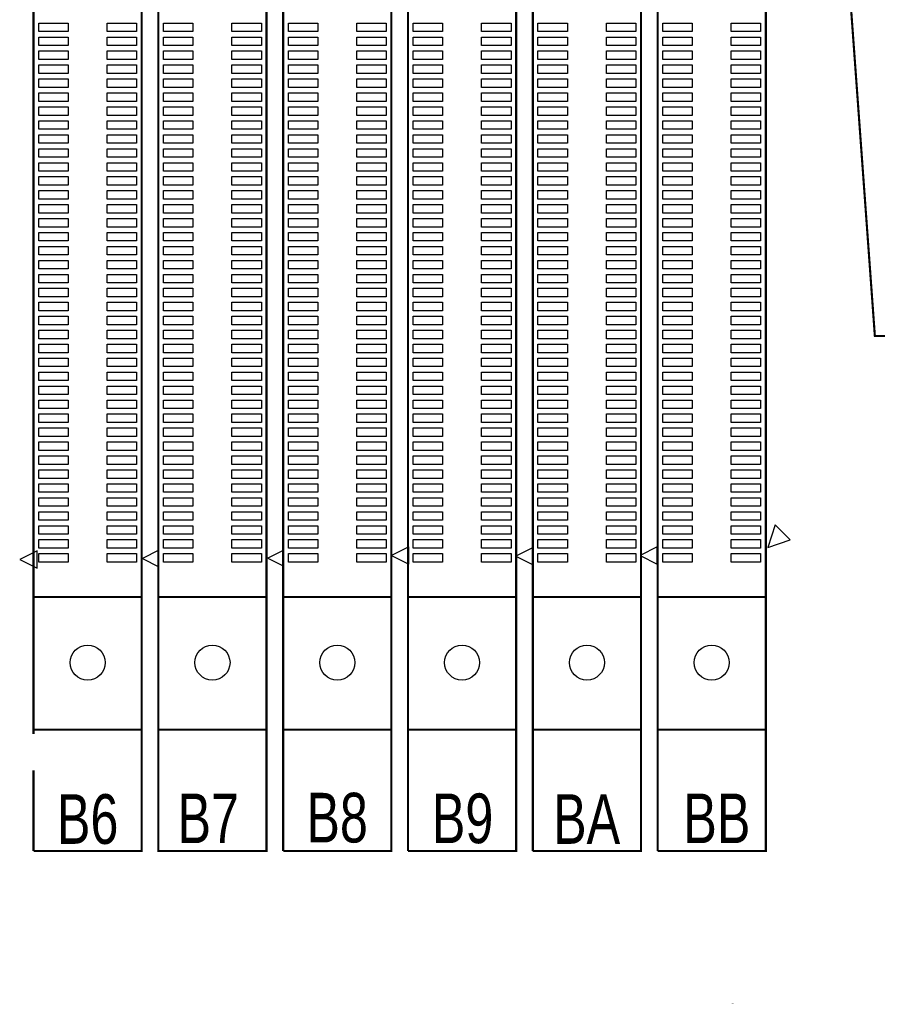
# Model space of a CAD drawing. Extents: x 0 to 344, y -1 to 330.
# Tile 14 of 28: x 127 to 188, y 146 to 216. Entities that reach past the tile are written whole.
import ezdxf

# ---------------------------------------------------------------- set-up
doc = ezdxf.new("R2010")
doc.units = 0
for name, color, linetype in [('BOARD_GEOMETRY_SILKSCREEN_TOP', 1, 'CONTINUOUS'), ('PACKAGE_GEOMETRY_SILKSCREEN_TOP', 3, 'CONTINUOUS'), ('PIN_TOP', 4, 'CONTINUOUS')]:
    doc.layers.add(name, color=color, linetype=linetype)

msp = doc.modelspace()

# ---------------------------------------------------------------- linework, layer by layer
at = {"layer": 'BOARD_GEOMETRY_SILKSCREEN_TOP', "const_width": 0.1524}
msp.add_lwpolyline([(178.00828, 145.9992), (178.00828, 145.97888)], dxfattribs=at)
at = {"layer": 'PACKAGE_GEOMETRY_SILKSCREEN_TOP', "const_width": 0.1524}
for points in [[(127.93091, 156.878274), (135.680958, 156.878274), (135.680958, 321.878198), (127.93091, 321.878198), (127.93091, 317.480188)], [(145.810986, 156.878274), (153.561034, 156.878274), (153.561034, 321.878198), (145.810986, 321.878198), (145.810986, 318.243712)], [(169.949368, 321.878198), (163.691062, 321.878198), (163.691062, 156.878274)], [(172.6311, 156.878274), (180.381148, 156.878274), (180.381148, 321.878198), (179.632102, 321.878198)], [(163.691062, 156.878274), (171.44111, 156.878274), (171.44111, 319.062608)], [(172.6311, 318.156336), (172.6311, 156.878274)], [(127.93091, 315.683646), (127.93091, 165.259004)], [(145.810986, 313.744102), (145.810986, 156.878274)], [(154.751024, 156.878274), (162.501072, 156.878274), (162.501072, 313.743848)], [(154.751024, 313.63285), (154.751024, 156.878274)], [(127.93091, 175.078136), (135.680958, 175.078136)], [(136.870948, 175.078136), (144.620996, 175.078136)], [(145.810986, 175.078136), (153.561034, 175.078136)], [(154.751024, 175.078136), (162.501072, 175.078136)], [(163.691062, 175.078136), (171.44111, 175.078136)], [(172.6311, 175.078136), (180.381148, 175.078136)], [(135.680958, 165.578282), (127.93091, 165.578282)], [(128.306068, 165.578282), (135.306054, 165.578282)], [(144.620996, 165.578282), (136.870948, 165.578282)], [(137.246106, 165.578282), (144.246092, 165.578282)], [(153.561034, 165.578282), (145.810986, 165.578282)], [(146.186144, 165.578282), (153.18613, 165.578282)], [(162.501072, 165.578282), (154.751024, 165.578282)], [(155.126182, 165.578282), (162.126168, 165.578282)], [(171.44111, 165.578282), (163.691062, 165.578282)], [(164.06622, 165.578282), (171.066206, 165.578282)], [(180.381148, 165.578282), (172.6311, 165.578282)], [(173.006258, 165.578282), (180.006244, 165.578282)], [(127.93091, 162.667442), (127.93091, 156.878274)]]:
    msp.add_lwpolyline(points, dxfattribs=at)
for points in [[(136.870948, 156.878274), (144.620996, 156.878274), (144.620996, 321.878198), (136.870948, 321.878198)], [(221.410784, 283.073602), (191.03086, 283.073602), (191.03086, 265.973814), (180.530754, 265.973814), (180.530754, 250.97359), (184.030874, 250.97359), (188.190886, 193.773806), (251.790708, 193.773806), (251.790708, 283.073602)]]:
    msp.add_lwpolyline(points, close=True, dxfattribs=at)
at = {"layer": 'PACKAGE_GEOMETRY_SILKSCREEN_TOP'}
for points in [[(180.51907, 178.629564), (182.135526, 179.168298), (181.057804, 180.24602)], [(135.73633, 177.830734), (136.911588, 177.242978), (136.911588, 178.41849)], [(144.708118, 177.86223), (145.852134, 177.290222), (145.852134, 178.434238)], [(153.568908, 178.052984), (154.809444, 177.432716), (154.809444, 178.673252)], [(162.476942, 178.005232), (163.715446, 177.38598), (163.715446, 178.624484)], [(171.369482, 178.053238), (172.605954, 177.435002), (172.605954, 178.671474)], [(126.939548, 177.76698), (128.186434, 177.143664), (128.186434, 178.39055)]]:
    msp.add_lwpolyline(points, close=True, dxfattribs=at)
at = {"layer": 'PIN_TOP'}
for points in [[(130.410204, 215.573356), (128.302004, 215.573356), (128.302004, 216.182956), (130.410204, 216.182956)], [(135.310118, 215.573356), (133.201918, 215.573356), (133.201918, 216.182956), (135.310118, 216.182956)], [(139.350242, 215.573356), (137.242042, 215.573356), (137.242042, 216.182956), (139.350242, 216.182956)], [(144.250156, 215.573356), (142.141956, 215.573356), (142.141956, 216.182956), (144.250156, 216.182956)], [(148.29028, 215.573356), (146.18208, 215.573356), (146.18208, 216.182956), (148.29028, 216.182956)], [(153.190194, 215.573356), (151.081994, 215.573356), (151.081994, 216.182956), (153.190194, 216.182956)], [(157.230318, 215.573356), (155.122118, 215.573356), (155.122118, 216.182956), (157.230318, 216.182956)], [(162.130232, 215.573356), (160.022032, 215.573356), (160.022032, 216.182956), (162.130232, 216.182956)], [(166.170356, 215.573356), (164.062156, 215.573356), (164.062156, 216.182956), (166.170356, 216.182956)], [(171.07027, 215.573356), (168.96207, 215.573356), (168.96207, 216.182956), (171.07027, 216.182956)], [(175.110394, 215.573356), (173.002194, 215.573356), (173.002194, 216.182956), (175.110394, 216.182956)], [(180.010308, 215.573356), (177.902108, 215.573356), (177.902108, 216.182956), (180.010308, 216.182956)], [(130.410204, 214.573358), (128.302004, 214.573358), (128.302004, 215.182958), (130.410204, 215.182958)], [(135.310118, 214.573358), (133.201918, 214.573358), (133.201918, 215.182958), (135.310118, 215.182958)], [(139.350242, 214.573358), (137.242042, 214.573358), (137.242042, 215.182958), (139.350242, 215.182958)], [(144.250156, 214.573358), (142.141956, 214.573358), (142.141956, 215.182958), (144.250156, 215.182958)], [(148.29028, 214.573358), (146.18208, 214.573358), (146.18208, 215.182958), (148.29028, 215.182958)], [(153.190194, 214.573358), (151.081994, 214.573358), (151.081994, 215.182958), (153.190194, 215.182958)], [(157.230318, 214.573358), (155.122118, 214.573358), (155.122118, 215.182958), (157.230318, 215.182958)], [(162.130232, 214.573358), (160.022032, 214.573358), (160.022032, 215.182958), (162.130232, 215.182958)], [(166.170356, 214.573358), (164.062156, 214.573358), (164.062156, 215.182958), (166.170356, 215.182958)], [(171.07027, 214.573358), (168.96207, 214.573358), (168.96207, 215.182958), (171.07027, 215.182958)], [(175.110394, 214.573358), (173.002194, 214.573358), (173.002194, 215.182958), (175.110394, 215.182958)], [(180.010308, 214.573358), (177.902108, 214.573358), (177.902108, 215.182958), (180.010308, 215.182958)], [(130.410204, 213.57336), (128.302004, 213.57336), (128.302004, 214.18296), (130.410204, 214.18296)], [(135.310118, 213.57336), (133.201918, 213.57336), (133.201918, 214.18296), (135.310118, 214.18296)], [(139.350242, 213.57336), (137.242042, 213.57336), (137.242042, 214.18296), (139.350242, 214.18296)], [(144.250156, 213.57336), (142.141956, 213.57336), (142.141956, 214.18296), (144.250156, 214.18296)], [(148.29028, 213.57336), (146.18208, 213.57336), (146.18208, 214.18296), (148.29028, 214.18296)], [(153.190194, 213.57336), (151.081994, 213.57336), (151.081994, 214.18296), (153.190194, 214.18296)], [(157.230318, 213.57336), (155.122118, 213.57336), (155.122118, 214.18296), (157.230318, 214.18296)], [(162.130232, 213.57336), (160.022032, 213.57336), (160.022032, 214.18296), (162.130232, 214.18296)], [(166.170356, 213.57336), (164.062156, 213.57336), (164.062156, 214.18296), (166.170356, 214.18296)], [(171.07027, 213.57336), (168.96207, 213.57336), (168.96207, 214.18296), (171.07027, 214.18296)], [(175.110394, 213.57336), (173.002194, 213.57336), (173.002194, 214.18296), (175.110394, 214.18296)], [(180.010308, 213.57336), (177.902108, 213.57336), (177.902108, 214.18296), (180.010308, 214.18296)], [(130.410204, 212.573362), (128.302004, 212.573362), (128.302004, 213.182962), (130.410204, 213.182962)], [(135.310118, 212.573362), (133.201918, 212.573362), (133.201918, 213.182962), (135.310118, 213.182962)], [(139.350242, 212.573362), (137.242042, 212.573362), (137.242042, 213.182962), (139.350242, 213.182962)], [(144.250156, 212.573362), (142.141956, 212.573362), (142.141956, 213.182962), (144.250156, 213.182962)], [(148.29028, 212.573362), (146.18208, 212.573362), (146.18208, 213.182962), (148.29028, 213.182962)], [(153.190194, 212.573362), (151.081994, 212.573362), (151.081994, 213.182962), (153.190194, 213.182962)], [(157.230318, 212.573362), (155.122118, 212.573362), (155.122118, 213.182962), (157.230318, 213.182962)], [(162.130232, 212.573362), (160.022032, 212.573362), (160.022032, 213.182962), (162.130232, 213.182962)], [(166.170356, 212.573362), (164.062156, 212.573362), (164.062156, 213.182962), (166.170356, 213.182962)], [(171.07027, 212.573362), (168.96207, 212.573362), (168.96207, 213.182962), (171.07027, 213.182962)], [(175.110394, 212.573362), (173.002194, 212.573362), (173.002194, 213.182962), (175.110394, 213.182962)], [(180.010308, 212.573362), (177.902108, 212.573362), (177.902108, 213.182962), (180.010308, 213.182962)], [(130.410204, 211.573364), (128.302004, 211.573364), (128.302004, 212.182964), (130.410204, 212.182964)], [(135.310118, 211.573364), (133.201918, 211.573364), (133.201918, 212.182964), (135.310118, 212.182964)], [(139.350242, 211.573364), (137.242042, 211.573364), (137.242042, 212.182964), (139.350242, 212.182964)], [(144.250156, 211.573364), (142.141956, 211.573364), (142.141956, 212.182964), (144.250156, 212.182964)], [(148.29028, 211.573364), (146.18208, 211.573364), (146.18208, 212.182964), (148.29028, 212.182964)], [(153.190194, 211.573364), (151.081994, 211.573364), (151.081994, 212.182964), (153.190194, 212.182964)], [(157.230318, 211.573364), (155.122118, 211.573364), (155.122118, 212.182964), (157.230318, 212.182964)], [(162.130232, 211.573364), (160.022032, 211.573364), (160.022032, 212.182964), (162.130232, 212.182964)], [(166.170356, 211.573364), (164.062156, 211.573364), (164.062156, 212.182964), (166.170356, 212.182964)], [(171.07027, 211.573364), (168.96207, 211.573364), (168.96207, 212.182964), (171.07027, 212.182964)], [(175.110394, 211.573364), (173.002194, 211.573364), (173.002194, 212.182964), (175.110394, 212.182964)], [(180.010308, 211.573364), (177.902108, 211.573364), (177.902108, 212.182964), (180.010308, 212.182964)], [(130.410204, 210.573366), (128.302004, 210.573366), (128.302004, 211.182966), (130.410204, 211.182966)], [(135.310118, 210.573366), (133.201918, 210.573366), (133.201918, 211.182966), (135.310118, 211.182966)], [(139.350242, 210.573366), (137.242042, 210.573366), (137.242042, 211.182966), (139.350242, 211.182966)], [(144.250156, 210.573366), (142.141956, 210.573366), (142.141956, 211.182966), (144.250156, 211.182966)], [(148.29028, 210.573366), (146.18208, 210.573366), (146.18208, 211.182966), (148.29028, 211.182966)], [(153.190194, 210.573366), (151.081994, 210.573366), (151.081994, 211.182966), (153.190194, 211.182966)], [(157.230318, 210.573366), (155.122118, 210.573366), (155.122118, 211.182966), (157.230318, 211.182966)], [(162.130232, 210.573366), (160.022032, 210.573366), (160.022032, 211.182966), (162.130232, 211.182966)], [(166.170356, 210.573366), (164.062156, 210.573366), (164.062156, 211.182966), (166.170356, 211.182966)], [(171.07027, 210.573366), (168.96207, 210.573366), (168.96207, 211.182966), (171.07027, 211.182966)], [(175.110394, 210.573366), (173.002194, 210.573366), (173.002194, 211.182966), (175.110394, 211.182966)], [(180.010308, 210.573366), (177.902108, 210.573366), (177.902108, 211.182966), (180.010308, 211.182966)], [(130.410204, 209.573368), (128.302004, 209.573368), (128.302004, 210.182968), (130.410204, 210.182968)], [(135.310118, 209.573368), (133.201918, 209.573368), (133.201918, 210.182968), (135.310118, 210.182968)], [(139.350242, 209.573368), (137.242042, 209.573368), (137.242042, 210.182968), (139.350242, 210.182968)], [(144.250156, 209.573368), (142.141956, 209.573368), (142.141956, 210.182968), (144.250156, 210.182968)], [(148.29028, 209.573368), (146.18208, 209.573368), (146.18208, 210.182968), (148.29028, 210.182968)], [(153.190194, 209.573368), (151.081994, 209.573368), (151.081994, 210.182968), (153.190194, 210.182968)], [(157.230318, 209.573368), (155.122118, 209.573368), (155.122118, 210.182968), (157.230318, 210.182968)], [(162.130232, 209.573368), (160.022032, 209.573368), (160.022032, 210.182968), (162.130232, 210.182968)], [(166.170356, 209.573368), (164.062156, 209.573368), (164.062156, 210.182968), (166.170356, 210.182968)], [(171.07027, 209.573368), (168.96207, 209.573368), (168.96207, 210.182968), (171.07027, 210.182968)], [(175.110394, 209.573368), (173.002194, 209.573368), (173.002194, 210.182968), (175.110394, 210.182968)], [(180.010308, 209.573368), (177.902108, 209.573368), (177.902108, 210.182968), (180.010308, 210.182968)], [(130.410204, 208.57337), (128.302004, 208.57337), (128.302004, 209.18297), (130.410204, 209.18297)], [(135.310118, 208.57337), (133.201918, 208.57337), (133.201918, 209.18297), (135.310118, 209.18297)], [(139.350242, 208.57337), (137.242042, 208.57337), (137.242042, 209.18297), (139.350242, 209.18297)], [(144.250156, 208.57337), (142.141956, 208.57337), (142.141956, 209.18297), (144.250156, 209.18297)], [(148.29028, 208.57337), (146.18208, 208.57337), (146.18208, 209.18297), (148.29028, 209.18297)], [(153.190194, 208.57337), (151.081994, 208.57337), (151.081994, 209.18297), (153.190194, 209.18297)], [(157.230318, 208.57337), (155.122118, 208.57337), (155.122118, 209.18297), (157.230318, 209.18297)], [(162.130232, 208.57337), (160.022032, 208.57337), (160.022032, 209.18297), (162.130232, 209.18297)], [(166.170356, 208.57337), (164.062156, 208.57337), (164.062156, 209.18297), (166.170356, 209.18297)], [(171.07027, 208.57337), (168.96207, 208.57337), (168.96207, 209.18297), (171.07027, 209.18297)], [(175.110394, 208.57337), (173.002194, 208.57337), (173.002194, 209.18297), (175.110394, 209.18297)], [(180.010308, 208.57337), (177.902108, 208.57337), (177.902108, 209.18297), (180.010308, 209.18297)], [(130.410204, 207.573372), (128.302004, 207.573372), (128.302004, 208.182972), (130.410204, 208.182972)], [(135.310118, 207.573372), (133.201918, 207.573372), (133.201918, 208.182972), (135.310118, 208.182972)], [(139.350242, 207.573372), (137.242042, 207.573372), (137.242042, 208.182972), (139.350242, 208.182972)], [(144.250156, 207.573372), (142.141956, 207.573372), (142.141956, 208.182972), (144.250156, 208.182972)], [(148.29028, 207.573372), (146.18208, 207.573372), (146.18208, 208.182972), (148.29028, 208.182972)], [(153.190194, 207.573372), (151.081994, 207.573372), (151.081994, 208.182972), (153.190194, 208.182972)], [(157.230318, 207.573372), (155.122118, 207.573372), (155.122118, 208.182972), (157.230318, 208.182972)], [(162.130232, 207.573372), (160.022032, 207.573372), (160.022032, 208.182972), (162.130232, 208.182972)], [(166.170356, 207.573372), (164.062156, 207.573372), (164.062156, 208.182972), (166.170356, 208.182972)], [(171.07027, 207.573372), (168.96207, 207.573372), (168.96207, 208.182972), (171.07027, 208.182972)], [(175.110394, 207.573372), (173.002194, 207.573372), (173.002194, 208.182972), (175.110394, 208.182972)], [(180.010308, 207.573372), (177.902108, 207.573372), (177.902108, 208.182972), (180.010308, 208.182972)], [(130.410204, 206.573374), (128.302004, 206.573374), (128.302004, 207.182974), (130.410204, 207.182974)], [(135.310118, 206.573374), (133.201918, 206.573374), (133.201918, 207.182974), (135.310118, 207.182974)], [(139.350242, 206.573374), (137.242042, 206.573374), (137.242042, 207.182974), (139.350242, 207.182974)], [(144.250156, 206.573374), (142.141956, 206.573374), (142.141956, 207.182974), (144.250156, 207.182974)], [(148.29028, 206.573374), (146.18208, 206.573374), (146.18208, 207.182974), (148.29028, 207.182974)], [(153.190194, 206.573374), (151.081994, 206.573374), (151.081994, 207.182974), (153.190194, 207.182974)], [(157.230318, 206.573374), (155.122118, 206.573374), (155.122118, 207.182974), (157.230318, 207.182974)], [(162.130232, 206.573374), (160.022032, 206.573374), (160.022032, 207.182974), (162.130232, 207.182974)], [(166.170356, 206.573374), (164.062156, 206.573374), (164.062156, 207.182974), (166.170356, 207.182974)], [(171.07027, 206.573374), (168.96207, 206.573374), (168.96207, 207.182974), (171.07027, 207.182974)], [(175.110394, 206.573374), (173.002194, 206.573374), (173.002194, 207.182974), (175.110394, 207.182974)], [(180.010308, 206.573374), (177.902108, 206.573374), (177.902108, 207.182974), (180.010308, 207.182974)], [(130.410204, 205.573376), (128.302004, 205.573376), (128.302004, 206.182976), (130.410204, 206.182976)], [(135.310118, 205.573376), (133.201918, 205.573376), (133.201918, 206.182976), (135.310118, 206.182976)], [(139.350242, 205.573376), (137.242042, 205.573376), (137.242042, 206.182976), (139.350242, 206.182976)], [(144.250156, 205.573376), (142.141956, 205.573376), (142.141956, 206.182976), (144.250156, 206.182976)], [(148.29028, 205.573376), (146.18208, 205.573376), (146.18208, 206.182976), (148.29028, 206.182976)], [(153.190194, 205.573376), (151.081994, 205.573376), (151.081994, 206.182976), (153.190194, 206.182976)], [(157.230318, 205.573376), (155.122118, 205.573376), (155.122118, 206.182976), (157.230318, 206.182976)], [(162.130232, 205.573376), (160.022032, 205.573376), (160.022032, 206.182976), (162.130232, 206.182976)], [(166.170356, 205.573376), (164.062156, 205.573376), (164.062156, 206.182976), (166.170356, 206.182976)], [(171.07027, 205.573376), (168.96207, 205.573376), (168.96207, 206.182976), (171.07027, 206.182976)], [(175.110394, 205.573376), (173.002194, 205.573376), (173.002194, 206.182976), (175.110394, 206.182976)], [(180.010308, 205.573376), (177.902108, 205.573376), (177.902108, 206.182976), (180.010308, 206.182976)], [(130.410204, 204.573378), (128.302004, 204.573378), (128.302004, 205.182978), (130.410204, 205.182978)], [(135.310118, 204.573378), (133.201918, 204.573378), (133.201918, 205.182978), (135.310118, 205.182978)], [(139.350242, 204.573378), (137.242042, 204.573378), (137.242042, 205.182978), (139.350242, 205.182978)], [(144.250156, 204.573378), (142.141956, 204.573378), (142.141956, 205.182978), (144.250156, 205.182978)], [(148.29028, 204.573378), (146.18208, 204.573378), (146.18208, 205.182978), (148.29028, 205.182978)], [(153.190194, 204.573378), (151.081994, 204.573378), (151.081994, 205.182978), (153.190194, 205.182978)], [(157.230318, 204.573378), (155.122118, 204.573378), (155.122118, 205.182978), (157.230318, 205.182978)], [(162.130232, 204.573378), (160.022032, 204.573378), (160.022032, 205.182978), (162.130232, 205.182978)], [(166.170356, 204.573378), (164.062156, 204.573378), (164.062156, 205.182978), (166.170356, 205.182978)], [(171.07027, 204.573378), (168.96207, 204.573378), (168.96207, 205.182978), (171.07027, 205.182978)], [(175.110394, 204.573378), (173.002194, 204.573378), (173.002194, 205.182978), (175.110394, 205.182978)], [(180.010308, 204.573378), (177.902108, 204.573378), (177.902108, 205.182978), (180.010308, 205.182978)], [(130.410204, 203.57338), (128.302004, 203.57338), (128.302004, 204.18298), (130.410204, 204.18298)], [(135.310118, 203.57338), (133.201918, 203.57338), (133.201918, 204.18298), (135.310118, 204.18298)], [(139.350242, 203.57338), (137.242042, 203.57338), (137.242042, 204.18298), (139.350242, 204.18298)], [(144.250156, 203.57338), (142.141956, 203.57338), (142.141956, 204.18298), (144.250156, 204.18298)], [(148.29028, 203.57338), (146.18208, 203.57338), (146.18208, 204.18298), (148.29028, 204.18298)], [(153.190194, 203.57338), (151.081994, 203.57338), (151.081994, 204.18298), (153.190194, 204.18298)], [(157.230318, 203.57338), (155.122118, 203.57338), (155.122118, 204.18298), (157.230318, 204.18298)], [(162.130232, 203.57338), (160.022032, 203.57338), (160.022032, 204.18298), (162.130232, 204.18298)], [(166.170356, 203.57338), (164.062156, 203.57338), (164.062156, 204.18298), (166.170356, 204.18298)], [(171.07027, 203.57338), (168.96207, 203.57338), (168.96207, 204.18298), (171.07027, 204.18298)], [(175.110394, 203.57338), (173.002194, 203.57338), (173.002194, 204.18298), (175.110394, 204.18298)], [(180.010308, 203.57338), (177.902108, 203.57338), (177.902108, 204.18298), (180.010308, 204.18298)], [(130.410204, 202.573382), (128.302004, 202.573382), (128.302004, 203.182982), (130.410204, 203.182982)], [(135.310118, 202.573382), (133.201918, 202.573382), (133.201918, 203.182982), (135.310118, 203.182982)], [(139.350242, 202.573382), (137.242042, 202.573382), (137.242042, 203.182982), (139.350242, 203.182982)], [(144.250156, 202.573382), (142.141956, 202.573382), (142.141956, 203.182982), (144.250156, 203.182982)], [(148.29028, 202.573382), (146.18208, 202.573382), (146.18208, 203.182982), (148.29028, 203.182982)], [(153.190194, 202.573382), (151.081994, 202.573382), (151.081994, 203.182982), (153.190194, 203.182982)], [(157.230318, 202.573382), (155.122118, 202.573382), (155.122118, 203.182982), (157.230318, 203.182982)], [(162.130232, 202.573382), (160.022032, 202.573382), (160.022032, 203.182982), (162.130232, 203.182982)], [(166.170356, 202.573382), (164.062156, 202.573382), (164.062156, 203.182982), (166.170356, 203.182982)], [(171.07027, 202.573382), (168.96207, 202.573382), (168.96207, 203.182982), (171.07027, 203.182982)], [(175.110394, 202.573382), (173.002194, 202.573382), (173.002194, 203.182982), (175.110394, 203.182982)], [(180.010308, 202.573382), (177.902108, 202.573382), (177.902108, 203.182982), (180.010308, 203.182982)], [(130.410204, 201.573384), (128.302004, 201.573384), (128.302004, 202.182984), (130.410204, 202.182984)], [(135.310118, 201.573384), (133.201918, 201.573384), (133.201918, 202.182984), (135.310118, 202.182984)], [(139.350242, 201.573384), (137.242042, 201.573384), (137.242042, 202.182984), (139.350242, 202.182984)], [(144.250156, 201.573384), (142.141956, 201.573384), (142.141956, 202.182984), (144.250156, 202.182984)], [(148.29028, 201.573384), (146.18208, 201.573384), (146.18208, 202.182984), (148.29028, 202.182984)], [(153.190194, 201.573384), (151.081994, 201.573384), (151.081994, 202.182984), (153.190194, 202.182984)], [(157.230318, 201.573384), (155.122118, 201.573384), (155.122118, 202.182984), (157.230318, 202.182984)], [(162.130232, 201.573384), (160.022032, 201.573384), (160.022032, 202.182984), (162.130232, 202.182984)], [(166.170356, 201.573384), (164.062156, 201.573384), (164.062156, 202.182984), (166.170356, 202.182984)], [(171.07027, 201.573384), (168.96207, 201.573384), (168.96207, 202.182984), (171.07027, 202.182984)], [(175.110394, 201.573384), (173.002194, 201.573384), (173.002194, 202.182984), (175.110394, 202.182984)], [(180.010308, 201.573384), (177.902108, 201.573384), (177.902108, 202.182984), (180.010308, 202.182984)], [(130.410204, 200.573386), (128.302004, 200.573386), (128.302004, 201.182986), (130.410204, 201.182986)], [(135.310118, 200.573386), (133.201918, 200.573386), (133.201918, 201.182986), (135.310118, 201.182986)], [(139.350242, 200.573386), (137.242042, 200.573386), (137.242042, 201.182986), (139.350242, 201.182986)], [(144.250156, 200.573386), (142.141956, 200.573386), (142.141956, 201.182986), (144.250156, 201.182986)], [(148.29028, 200.573386), (146.18208, 200.573386), (146.18208, 201.182986), (148.29028, 201.182986)], [(153.190194, 200.573386), (151.081994, 200.573386), (151.081994, 201.182986), (153.190194, 201.182986)], [(157.230318, 200.573386), (155.122118, 200.573386), (155.122118, 201.182986), (157.230318, 201.182986)], [(162.130232, 200.573386), (160.022032, 200.573386), (160.022032, 201.182986), (162.130232, 201.182986)], [(166.170356, 200.573386), (164.062156, 200.573386), (164.062156, 201.182986), (166.170356, 201.182986)], [(171.07027, 200.573386), (168.96207, 200.573386), (168.96207, 201.182986), (171.07027, 201.182986)], [(175.110394, 200.573386), (173.002194, 200.573386), (173.002194, 201.182986), (175.110394, 201.182986)], [(180.010308, 200.573386), (177.902108, 200.573386), (177.902108, 201.182986), (180.010308, 201.182986)], [(130.410204, 199.573388), (128.302004, 199.573388), (128.302004, 200.182988), (130.410204, 200.182988)], [(135.310118, 199.573388), (133.201918, 199.573388), (133.201918, 200.182988), (135.310118, 200.182988)], [(139.350242, 199.573388), (137.242042, 199.573388), (137.242042, 200.182988), (139.350242, 200.182988)], [(144.250156, 199.573388), (142.141956, 199.573388), (142.141956, 200.182988), (144.250156, 200.182988)], [(148.29028, 199.573388), (146.18208, 199.573388), (146.18208, 200.182988), (148.29028, 200.182988)], [(153.190194, 199.573388), (151.081994, 199.573388), (151.081994, 200.182988), (153.190194, 200.182988)], [(157.230318, 199.573388), (155.122118, 199.573388), (155.122118, 200.182988), (157.230318, 200.182988)], [(162.130232, 199.573388), (160.022032, 199.573388), (160.022032, 200.182988), (162.130232, 200.182988)], [(166.170356, 199.573388), (164.062156, 199.573388), (164.062156, 200.182988), (166.170356, 200.182988)], [(171.07027, 199.573388), (168.96207, 199.573388), (168.96207, 200.182988), (171.07027, 200.182988)], [(175.110394, 199.573388), (173.002194, 199.573388), (173.002194, 200.182988), (175.110394, 200.182988)], [(180.010308, 199.573388), (177.902108, 199.573388), (177.902108, 200.182988), (180.010308, 200.182988)], [(130.410204, 198.57339), (128.302004, 198.57339), (128.302004, 199.18299), (130.410204, 199.18299)], [(135.310118, 198.57339), (133.201918, 198.57339), (133.201918, 199.18299), (135.310118, 199.18299)], [(139.350242, 198.57339), (137.242042, 198.57339), (137.242042, 199.18299), (139.350242, 199.18299)], [(144.250156, 198.57339), (142.141956, 198.57339), (142.141956, 199.18299), (144.250156, 199.18299)], [(148.29028, 198.57339), (146.18208, 198.57339), (146.18208, 199.18299), (148.29028, 199.18299)], [(153.190194, 198.57339), (151.081994, 198.57339), (151.081994, 199.18299), (153.190194, 199.18299)], [(157.230318, 198.57339), (155.122118, 198.57339), (155.122118, 199.18299), (157.230318, 199.18299)], [(162.130232, 198.57339), (160.022032, 198.57339), (160.022032, 199.18299), (162.130232, 199.18299)], [(166.170356, 198.57339), (164.062156, 198.57339), (164.062156, 199.18299), (166.170356, 199.18299)], [(171.07027, 198.57339), (168.96207, 198.57339), (168.96207, 199.18299), (171.07027, 199.18299)], [(175.110394, 198.57339), (173.002194, 198.57339), (173.002194, 199.18299), (175.110394, 199.18299)], [(180.010308, 198.57339), (177.902108, 198.57339), (177.902108, 199.18299), (180.010308, 199.18299)], [(130.410204, 197.573392), (128.302004, 197.573392), (128.302004, 198.182992), (130.410204, 198.182992)], [(135.310118, 197.573392), (133.201918, 197.573392), (133.201918, 198.182992), (135.310118, 198.182992)], [(139.350242, 197.573392), (137.242042, 197.573392), (137.242042, 198.182992), (139.350242, 198.182992)], [(144.250156, 197.573392), (142.141956, 197.573392), (142.141956, 198.182992), (144.250156, 198.182992)], [(148.29028, 197.573392), (146.18208, 197.573392), (146.18208, 198.182992), (148.29028, 198.182992)], [(153.190194, 197.573392), (151.081994, 197.573392), (151.081994, 198.182992), (153.190194, 198.182992)], [(157.230318, 197.573392), (155.122118, 197.573392), (155.122118, 198.182992), (157.230318, 198.182992)], [(162.130232, 197.573392), (160.022032, 197.573392), (160.022032, 198.182992), (162.130232, 198.182992)], [(166.170356, 197.573392), (164.062156, 197.573392), (164.062156, 198.182992), (166.170356, 198.182992)], [(171.07027, 197.573392), (168.96207, 197.573392), (168.96207, 198.182992), (171.07027, 198.182992)], [(175.110394, 197.573392), (173.002194, 197.573392), (173.002194, 198.182992), (175.110394, 198.182992)], [(180.010308, 197.573392), (177.902108, 197.573392), (177.902108, 198.182992), (180.010308, 198.182992)], [(130.410204, 196.573394), (128.302004, 196.573394), (128.302004, 197.182994), (130.410204, 197.182994)], [(135.310118, 196.573394), (133.201918, 196.573394), (133.201918, 197.182994), (135.310118, 197.182994)], [(139.350242, 196.573394), (137.242042, 196.573394), (137.242042, 197.182994), (139.350242, 197.182994)], [(144.250156, 196.573394), (142.141956, 196.573394), (142.141956, 197.182994), (144.250156, 197.182994)], [(148.29028, 196.573394), (146.18208, 196.573394), (146.18208, 197.182994), (148.29028, 197.182994)], [(153.190194, 196.573394), (151.081994, 196.573394), (151.081994, 197.182994), (153.190194, 197.182994)], [(157.230318, 196.573394), (155.122118, 196.573394), (155.122118, 197.182994), (157.230318, 197.182994)], [(162.130232, 196.573394), (160.022032, 196.573394), (160.022032, 197.182994), (162.130232, 197.182994)], [(166.170356, 196.573394), (164.062156, 196.573394), (164.062156, 197.182994), (166.170356, 197.182994)], [(171.07027, 196.573394), (168.96207, 196.573394), (168.96207, 197.182994), (171.07027, 197.182994)], [(175.110394, 196.573394), (173.002194, 196.573394), (173.002194, 197.182994), (175.110394, 197.182994)], [(180.010308, 196.573394), (177.902108, 196.573394), (177.902108, 197.182994), (180.010308, 197.182994)], [(130.410204, 195.573396), (128.302004, 195.573396), (128.302004, 196.182996), (130.410204, 196.182996)], [(135.310118, 195.573396), (133.201918, 195.573396), (133.201918, 196.182996), (135.310118, 196.182996)], [(139.350242, 195.573396), (137.242042, 195.573396), (137.242042, 196.182996), (139.350242, 196.182996)], [(144.250156, 195.573396), (142.141956, 195.573396), (142.141956, 196.182996), (144.250156, 196.182996)], [(148.29028, 195.573396), (146.18208, 195.573396), (146.18208, 196.182996), (148.29028, 196.182996)], [(153.190194, 195.573396), (151.081994, 195.573396), (151.081994, 196.182996), (153.190194, 196.182996)], [(157.230318, 195.573396), (155.122118, 195.573396), (155.122118, 196.182996), (157.230318, 196.182996)], [(162.130232, 195.573396), (160.022032, 195.573396), (160.022032, 196.182996), (162.130232, 196.182996)], [(166.170356, 195.573396), (164.062156, 195.573396), (164.062156, 196.182996), (166.170356, 196.182996)], [(171.07027, 195.573396), (168.96207, 195.573396), (168.96207, 196.182996), (171.07027, 196.182996)], [(175.110394, 195.573396), (173.002194, 195.573396), (173.002194, 196.182996), (175.110394, 196.182996)], [(180.010308, 195.573396), (177.902108, 195.573396), (177.902108, 196.182996), (180.010308, 196.182996)], [(130.410204, 194.573398), (128.302004, 194.573398), (128.302004, 195.182998), (130.410204, 195.182998)], [(135.310118, 194.573398), (133.201918, 194.573398), (133.201918, 195.182998), (135.310118, 195.182998)], [(139.350242, 194.573398), (137.242042, 194.573398), (137.242042, 195.182998), (139.350242, 195.182998)], [(144.250156, 194.573398), (142.141956, 194.573398), (142.141956, 195.182998), (144.250156, 195.182998)], [(148.29028, 194.573398), (146.18208, 194.573398), (146.18208, 195.182998), (148.29028, 195.182998)], [(153.190194, 194.573398), (151.081994, 194.573398), (151.081994, 195.182998), (153.190194, 195.182998)], [(157.230318, 194.573398), (155.122118, 194.573398), (155.122118, 195.182998), (157.230318, 195.182998)], [(162.130232, 194.573398), (160.022032, 194.573398), (160.022032, 195.182998), (162.130232, 195.182998)], [(166.170356, 194.573398), (164.062156, 194.573398), (164.062156, 195.182998), (166.170356, 195.182998)], [(171.07027, 194.573398), (168.96207, 194.573398), (168.96207, 195.182998), (171.07027, 195.182998)], [(175.110394, 194.573398), (173.002194, 194.573398), (173.002194, 195.182998), (175.110394, 195.182998)], [(180.010308, 194.573398), (177.902108, 194.573398), (177.902108, 195.182998), (180.010308, 195.182998)], [(130.410204, 193.5734), (128.302004, 193.5734), (128.302004, 194.183), (130.410204, 194.183)], [(135.310118, 193.5734), (133.201918, 193.5734), (133.201918, 194.183), (135.310118, 194.183)], [(139.350242, 193.5734), (137.242042, 193.5734), (137.242042, 194.183), (139.350242, 194.183)], [(144.250156, 193.5734), (142.141956, 193.5734), (142.141956, 194.183), (144.250156, 194.183)], [(148.29028, 193.5734), (146.18208, 193.5734), (146.18208, 194.183), (148.29028, 194.183)], [(153.190194, 193.5734), (151.081994, 193.5734), (151.081994, 194.183), (153.190194, 194.183)], [(157.230318, 193.5734), (155.122118, 193.5734), (155.122118, 194.183), (157.230318, 194.183)], [(162.130232, 193.5734), (160.022032, 193.5734), (160.022032, 194.183), (162.130232, 194.183)], [(166.170356, 193.5734), (164.062156, 193.5734), (164.062156, 194.183), (166.170356, 194.183)], [(171.07027, 193.5734), (168.96207, 193.5734), (168.96207, 194.183), (171.07027, 194.183)], [(175.110394, 193.5734), (173.002194, 193.5734), (173.002194, 194.183), (175.110394, 194.183)], [(180.010308, 193.5734), (177.902108, 193.5734), (177.902108, 194.183), (180.010308, 194.183)], [(130.410204, 192.573402), (128.302004, 192.573402), (128.302004, 193.183002), (130.410204, 193.183002)], [(135.310118, 192.573402), (133.201918, 192.573402), (133.201918, 193.183002), (135.310118, 193.183002)], [(139.350242, 192.573402), (137.242042, 192.573402), (137.242042, 193.183002), (139.350242, 193.183002)], [(144.250156, 192.573402), (142.141956, 192.573402), (142.141956, 193.183002), (144.250156, 193.183002)], [(148.29028, 192.573402), (146.18208, 192.573402), (146.18208, 193.183002), (148.29028, 193.183002)], [(153.190194, 192.573402), (151.081994, 192.573402), (151.081994, 193.183002), (153.190194, 193.183002)], [(157.230318, 192.573402), (155.122118, 192.573402), (155.122118, 193.183002), (157.230318, 193.183002)], [(162.130232, 192.573402), (160.022032, 192.573402), (160.022032, 193.183002), (162.130232, 193.183002)], [(166.170356, 192.573402), (164.062156, 192.573402), (164.062156, 193.183002), (166.170356, 193.183002)], [(171.07027, 192.573402), (168.96207, 192.573402), (168.96207, 193.183002), (171.07027, 193.183002)], [(175.110394, 192.573402), (173.002194, 192.573402), (173.002194, 193.183002), (175.110394, 193.183002)], [(180.010308, 192.573402), (177.902108, 192.573402), (177.902108, 193.183002), (180.010308, 193.183002)], [(130.410204, 191.573404), (128.302004, 191.573404), (128.302004, 192.183004), (130.410204, 192.183004)], [(135.310118, 191.573404), (133.201918, 191.573404), (133.201918, 192.183004), (135.310118, 192.183004)], [(139.350242, 191.573404), (137.242042, 191.573404), (137.242042, 192.183004), (139.350242, 192.183004)], [(144.250156, 191.573404), (142.141956, 191.573404), (142.141956, 192.183004), (144.250156, 192.183004)], [(148.29028, 191.573404), (146.18208, 191.573404), (146.18208, 192.183004), (148.29028, 192.183004)], [(153.190194, 191.573404), (151.081994, 191.573404), (151.081994, 192.183004), (153.190194, 192.183004)], [(157.230318, 191.573404), (155.122118, 191.573404), (155.122118, 192.183004), (157.230318, 192.183004)], [(162.130232, 191.573404), (160.022032, 191.573404), (160.022032, 192.183004), (162.130232, 192.183004)], [(166.170356, 191.573404), (164.062156, 191.573404), (164.062156, 192.183004), (166.170356, 192.183004)], [(171.07027, 191.573404), (168.96207, 191.573404), (168.96207, 192.183004), (171.07027, 192.183004)], [(175.110394, 191.573404), (173.002194, 191.573404), (173.002194, 192.183004), (175.110394, 192.183004)], [(180.010308, 191.573404), (177.902108, 191.573404), (177.902108, 192.183004), (180.010308, 192.183004)], [(130.410204, 190.573406), (128.302004, 190.573406), (128.302004, 191.183006), (130.410204, 191.183006)], [(135.310118, 190.573406), (133.201918, 190.573406), (133.201918, 191.183006), (135.310118, 191.183006)], [(139.350242, 190.573406), (137.242042, 190.573406), (137.242042, 191.183006), (139.350242, 191.183006)], [(144.250156, 190.573406), (142.141956, 190.573406), (142.141956, 191.183006), (144.250156, 191.183006)], [(148.29028, 190.573406), (146.18208, 190.573406), (146.18208, 191.183006), (148.29028, 191.183006)], [(153.190194, 190.573406), (151.081994, 190.573406), (151.081994, 191.183006), (153.190194, 191.183006)], [(157.230318, 190.573406), (155.122118, 190.573406), (155.122118, 191.183006), (157.230318, 191.183006)], [(162.130232, 190.573406), (160.022032, 190.573406), (160.022032, 191.183006), (162.130232, 191.183006)], [(166.170356, 190.573406), (164.062156, 190.573406), (164.062156, 191.183006), (166.170356, 191.183006)], [(171.07027, 190.573406), (168.96207, 190.573406), (168.96207, 191.183006), (171.07027, 191.183006)], [(175.110394, 190.573406), (173.002194, 190.573406), (173.002194, 191.183006), (175.110394, 191.183006)], [(180.010308, 190.573406), (177.902108, 190.573406), (177.902108, 191.183006), (180.010308, 191.183006)], [(130.410204, 189.573408), (128.302004, 189.573408), (128.302004, 190.183008), (130.410204, 190.183008)], [(135.310118, 189.573408), (133.201918, 189.573408), (133.201918, 190.183008), (135.310118, 190.183008)], [(139.350242, 189.573408), (137.242042, 189.573408), (137.242042, 190.183008), (139.350242, 190.183008)], [(144.250156, 189.573408), (142.141956, 189.573408), (142.141956, 190.183008), (144.250156, 190.183008)], [(148.29028, 189.573408), (146.18208, 189.573408), (146.18208, 190.183008), (148.29028, 190.183008)], [(153.190194, 189.573408), (151.081994, 189.573408), (151.081994, 190.183008), (153.190194, 190.183008)], [(157.230318, 189.573408), (155.122118, 189.573408), (155.122118, 190.183008), (157.230318, 190.183008)], [(162.130232, 189.573408), (160.022032, 189.573408), (160.022032, 190.183008), (162.130232, 190.183008)], [(166.170356, 189.573408), (164.062156, 189.573408), (164.062156, 190.183008), (166.170356, 190.183008)], [(171.07027, 189.573408), (168.96207, 189.573408), (168.96207, 190.183008), (171.07027, 190.183008)], [(175.110394, 189.573408), (173.002194, 189.573408), (173.002194, 190.183008), (175.110394, 190.183008)], [(180.010308, 189.573408), (177.902108, 189.573408), (177.902108, 190.183008), (180.010308, 190.183008)], [(130.410204, 188.57341), (128.302004, 188.57341), (128.302004, 189.18301), (130.410204, 189.18301)], [(135.310118, 188.57341), (133.201918, 188.57341), (133.201918, 189.18301), (135.310118, 189.18301)], [(139.350242, 188.57341), (137.242042, 188.57341), (137.242042, 189.18301), (139.350242, 189.18301)], [(144.250156, 188.57341), (142.141956, 188.57341), (142.141956, 189.18301), (144.250156, 189.18301)], [(148.29028, 188.57341), (146.18208, 188.57341), (146.18208, 189.18301), (148.29028, 189.18301)], [(153.190194, 188.57341), (151.081994, 188.57341), (151.081994, 189.18301), (153.190194, 189.18301)], [(157.230318, 188.57341), (155.122118, 188.57341), (155.122118, 189.18301), (157.230318, 189.18301)], [(162.130232, 188.57341), (160.022032, 188.57341), (160.022032, 189.18301), (162.130232, 189.18301)], [(166.170356, 188.57341), (164.062156, 188.57341), (164.062156, 189.18301), (166.170356, 189.18301)], [(171.07027, 188.57341), (168.96207, 188.57341), (168.96207, 189.18301), (171.07027, 189.18301)], [(175.110394, 188.57341), (173.002194, 188.57341), (173.002194, 189.18301), (175.110394, 189.18301)], [(180.010308, 188.57341), (177.902108, 188.57341), (177.902108, 189.18301), (180.010308, 189.18301)], [(130.410204, 187.573412), (128.302004, 187.573412), (128.302004, 188.183012), (130.410204, 188.183012)], [(135.310118, 187.573412), (133.201918, 187.573412), (133.201918, 188.183012), (135.310118, 188.183012)], [(139.350242, 187.573412), (137.242042, 187.573412), (137.242042, 188.183012), (139.350242, 188.183012)], [(144.250156, 187.573412), (142.141956, 187.573412), (142.141956, 188.183012), (144.250156, 188.183012)], [(148.29028, 187.573412), (146.18208, 187.573412), (146.18208, 188.183012), (148.29028, 188.183012)], [(153.190194, 187.573412), (151.081994, 187.573412), (151.081994, 188.183012), (153.190194, 188.183012)], [(157.230318, 187.573412), (155.122118, 187.573412), (155.122118, 188.183012), (157.230318, 188.183012)], [(162.130232, 187.573412), (160.022032, 187.573412), (160.022032, 188.183012), (162.130232, 188.183012)], [(166.170356, 187.573412), (164.062156, 187.573412), (164.062156, 188.183012), (166.170356, 188.183012)], [(171.07027, 187.573412), (168.96207, 187.573412), (168.96207, 188.183012), (171.07027, 188.183012)], [(175.110394, 187.573412), (173.002194, 187.573412), (173.002194, 188.183012), (175.110394, 188.183012)], [(180.010308, 187.573412), (177.902108, 187.573412), (177.902108, 188.183012), (180.010308, 188.183012)], [(130.410204, 186.573414), (128.302004, 186.573414), (128.302004, 187.183014), (130.410204, 187.183014)], [(135.310118, 186.573414), (133.201918, 186.573414), (133.201918, 187.183014), (135.310118, 187.183014)], [(139.350242, 186.573414), (137.242042, 186.573414), (137.242042, 187.183014), (139.350242, 187.183014)], [(144.250156, 186.573414), (142.141956, 186.573414), (142.141956, 187.183014), (144.250156, 187.183014)], [(148.29028, 186.573414), (146.18208, 186.573414), (146.18208, 187.183014), (148.29028, 187.183014)], [(153.190194, 186.573414), (151.081994, 186.573414), (151.081994, 187.183014), (153.190194, 187.183014)], [(157.230318, 186.573414), (155.122118, 186.573414), (155.122118, 187.183014), (157.230318, 187.183014)], [(162.130232, 186.573414), (160.022032, 186.573414), (160.022032, 187.183014), (162.130232, 187.183014)], [(166.170356, 186.573414), (164.062156, 186.573414), (164.062156, 187.183014), (166.170356, 187.183014)], [(171.07027, 186.573414), (168.96207, 186.573414), (168.96207, 187.183014), (171.07027, 187.183014)], [(175.110394, 186.573414), (173.002194, 186.573414), (173.002194, 187.183014), (175.110394, 187.183014)], [(180.010308, 186.573414), (177.902108, 186.573414), (177.902108, 187.183014), (180.010308, 187.183014)], [(130.410204, 185.573416), (128.302004, 185.573416), (128.302004, 186.183016), (130.410204, 186.183016)], [(135.310118, 185.573416), (133.201918, 185.573416), (133.201918, 186.183016), (135.310118, 186.183016)], [(139.350242, 185.573416), (137.242042, 185.573416), (137.242042, 186.183016), (139.350242, 186.183016)], [(144.250156, 185.573416), (142.141956, 185.573416), (142.141956, 186.183016), (144.250156, 186.183016)], [(148.29028, 185.573416), (146.18208, 185.573416), (146.18208, 186.183016), (148.29028, 186.183016)], [(153.190194, 185.573416), (151.081994, 185.573416), (151.081994, 186.183016), (153.190194, 186.183016)], [(157.230318, 185.573416), (155.122118, 185.573416), (155.122118, 186.183016), (157.230318, 186.183016)], [(162.130232, 185.573416), (160.022032, 185.573416), (160.022032, 186.183016), (162.130232, 186.183016)], [(166.170356, 185.573416), (164.062156, 185.573416), (164.062156, 186.183016), (166.170356, 186.183016)], [(171.07027, 185.573416), (168.96207, 185.573416), (168.96207, 186.183016), (171.07027, 186.183016)], [(175.110394, 185.573416), (173.002194, 185.573416), (173.002194, 186.183016), (175.110394, 186.183016)], [(180.010308, 185.573416), (177.902108, 185.573416), (177.902108, 186.183016), (180.010308, 186.183016)], [(130.410204, 184.573418), (128.302004, 184.573418), (128.302004, 185.183018), (130.410204, 185.183018)], [(135.310118, 184.573418), (133.201918, 184.573418), (133.201918, 185.183018), (135.310118, 185.183018)], [(139.350242, 184.573418), (137.242042, 184.573418), (137.242042, 185.183018), (139.350242, 185.183018)], [(144.250156, 184.573418), (142.141956, 184.573418), (142.141956, 185.183018), (144.250156, 185.183018)], [(148.29028, 184.573418), (146.18208, 184.573418), (146.18208, 185.183018), (148.29028, 185.183018)], [(153.190194, 184.573418), (151.081994, 184.573418), (151.081994, 185.183018), (153.190194, 185.183018)], [(157.230318, 184.573418), (155.122118, 184.573418), (155.122118, 185.183018), (157.230318, 185.183018)], [(162.130232, 184.573418), (160.022032, 184.573418), (160.022032, 185.183018), (162.130232, 185.183018)], [(166.170356, 184.573418), (164.062156, 184.573418), (164.062156, 185.183018), (166.170356, 185.183018)], [(171.07027, 184.573418), (168.96207, 184.573418), (168.96207, 185.183018), (171.07027, 185.183018)], [(175.110394, 184.573418), (173.002194, 184.573418), (173.002194, 185.183018), (175.110394, 185.183018)], [(180.010308, 184.573418), (177.902108, 184.573418), (177.902108, 185.183018), (180.010308, 185.183018)], [(130.410204, 183.57342), (128.302004, 183.57342), (128.302004, 184.18302), (130.410204, 184.18302)], [(135.310118, 183.57342), (133.201918, 183.57342), (133.201918, 184.18302), (135.310118, 184.18302)], [(139.350242, 183.57342), (137.242042, 183.57342), (137.242042, 184.18302), (139.350242, 184.18302)], [(144.250156, 183.57342), (142.141956, 183.57342), (142.141956, 184.18302), (144.250156, 184.18302)], [(148.29028, 183.57342), (146.18208, 183.57342), (146.18208, 184.18302), (148.29028, 184.18302)], [(153.190194, 183.57342), (151.081994, 183.57342), (151.081994, 184.18302), (153.190194, 184.18302)], [(157.230318, 183.57342), (155.122118, 183.57342), (155.122118, 184.18302), (157.230318, 184.18302)], [(162.130232, 183.57342), (160.022032, 183.57342), (160.022032, 184.18302), (162.130232, 184.18302)], [(166.170356, 183.57342), (164.062156, 183.57342), (164.062156, 184.18302), (166.170356, 184.18302)], [(171.07027, 183.57342), (168.96207, 183.57342), (168.96207, 184.18302), (171.07027, 184.18302)], [(175.110394, 183.57342), (173.002194, 183.57342), (173.002194, 184.18302), (175.110394, 184.18302)], [(180.010308, 183.57342), (177.902108, 183.57342), (177.902108, 184.18302), (180.010308, 184.18302)], [(130.410204, 182.573422), (128.302004, 182.573422), (128.302004, 183.183022), (130.410204, 183.183022)], [(135.310118, 182.573422), (133.201918, 182.573422), (133.201918, 183.183022), (135.310118, 183.183022)], [(139.350242, 182.573422), (137.242042, 182.573422), (137.242042, 183.183022), (139.350242, 183.183022)], [(144.250156, 182.573422), (142.141956, 182.573422), (142.141956, 183.183022), (144.250156, 183.183022)], [(148.29028, 182.573422), (146.18208, 182.573422), (146.18208, 183.183022), (148.29028, 183.183022)], [(153.190194, 182.573422), (151.081994, 182.573422), (151.081994, 183.183022), (153.190194, 183.183022)], [(157.230318, 182.573422), (155.122118, 182.573422), (155.122118, 183.183022), (157.230318, 183.183022)], [(162.130232, 182.573422), (160.022032, 182.573422), (160.022032, 183.183022), (162.130232, 183.183022)], [(166.170356, 182.573422), (164.062156, 182.573422), (164.062156, 183.183022), (166.170356, 183.183022)], [(171.07027, 182.573422), (168.96207, 182.573422), (168.96207, 183.183022), (171.07027, 183.183022)], [(175.110394, 182.573422), (173.002194, 182.573422), (173.002194, 183.183022), (175.110394, 183.183022)], [(180.010308, 182.573422), (177.902108, 182.573422), (177.902108, 183.183022), (180.010308, 183.183022)], [(130.410204, 181.573424), (128.302004, 181.573424), (128.302004, 182.183024), (130.410204, 182.183024)], [(135.310118, 181.573424), (133.201918, 181.573424), (133.201918, 182.183024), (135.310118, 182.183024)], [(139.350242, 181.573424), (137.242042, 181.573424), (137.242042, 182.183024), (139.350242, 182.183024)], [(144.250156, 181.573424), (142.141956, 181.573424), (142.141956, 182.183024), (144.250156, 182.183024)], [(148.29028, 181.573424), (146.18208, 181.573424), (146.18208, 182.183024), (148.29028, 182.183024)], [(153.190194, 181.573424), (151.081994, 181.573424), (151.081994, 182.183024), (153.190194, 182.183024)], [(157.230318, 181.573424), (155.122118, 181.573424), (155.122118, 182.183024), (157.230318, 182.183024)], [(162.130232, 181.573424), (160.022032, 181.573424), (160.022032, 182.183024), (162.130232, 182.183024)], [(166.170356, 181.573424), (164.062156, 181.573424), (164.062156, 182.183024), (166.170356, 182.183024)], [(171.07027, 181.573424), (168.96207, 181.573424), (168.96207, 182.183024), (171.07027, 182.183024)], [(175.110394, 181.573424), (173.002194, 181.573424), (173.002194, 182.183024), (175.110394, 182.183024)], [(180.010308, 181.573424), (177.902108, 181.573424), (177.902108, 182.183024), (180.010308, 182.183024)], [(130.410204, 180.573426), (128.302004, 180.573426), (128.302004, 181.183026), (130.410204, 181.183026)], [(135.310118, 180.573426), (133.201918, 180.573426), (133.201918, 181.183026), (135.310118, 181.183026)], [(139.350242, 180.573426), (137.242042, 180.573426), (137.242042, 181.183026), (139.350242, 181.183026)], [(144.250156, 180.573426), (142.141956, 180.573426), (142.141956, 181.183026), (144.250156, 181.183026)], [(148.29028, 180.573426), (146.18208, 180.573426), (146.18208, 181.183026), (148.29028, 181.183026)], [(153.190194, 180.573426), (151.081994, 180.573426), (151.081994, 181.183026), (153.190194, 181.183026)], [(157.230318, 180.573426), (155.122118, 180.573426), (155.122118, 181.183026), (157.230318, 181.183026)], [(162.130232, 180.573426), (160.022032, 180.573426), (160.022032, 181.183026), (162.130232, 181.183026)], [(166.170356, 180.573426), (164.062156, 180.573426), (164.062156, 181.183026), (166.170356, 181.183026)], [(171.07027, 180.573426), (168.96207, 180.573426), (168.96207, 181.183026), (171.07027, 181.183026)], [(175.110394, 180.573426), (173.002194, 180.573426), (173.002194, 181.183026), (175.110394, 181.183026)], [(180.010308, 180.573426), (177.902108, 180.573426), (177.902108, 181.183026), (180.010308, 181.183026)], [(130.410204, 179.573428), (128.302004, 179.573428), (128.302004, 180.183028), (130.410204, 180.183028)], [(135.310118, 179.573428), (133.201918, 179.573428), (133.201918, 180.183028), (135.310118, 180.183028)], [(139.350242, 179.573428), (137.242042, 179.573428), (137.242042, 180.183028), (139.350242, 180.183028)], [(144.250156, 179.573428), (142.141956, 179.573428), (142.141956, 180.183028), (144.250156, 180.183028)], [(148.29028, 179.573428), (146.18208, 179.573428), (146.18208, 180.183028), (148.29028, 180.183028)], [(153.190194, 179.573428), (151.081994, 179.573428), (151.081994, 180.183028), (153.190194, 180.183028)], [(157.230318, 179.573428), (155.122118, 179.573428), (155.122118, 180.183028), (157.230318, 180.183028)], [(162.130232, 179.573428), (160.022032, 179.573428), (160.022032, 180.183028), (162.130232, 180.183028)], [(166.170356, 179.573428), (164.062156, 179.573428), (164.062156, 180.183028), (166.170356, 180.183028)], [(171.07027, 179.573428), (168.96207, 179.573428), (168.96207, 180.183028), (171.07027, 180.183028)], [(175.110394, 179.573428), (173.002194, 179.573428), (173.002194, 180.183028), (175.110394, 180.183028)], [(180.010308, 179.573428), (177.902108, 179.573428), (177.902108, 180.183028), (180.010308, 180.183028)], [(130.410204, 178.57343), (128.302004, 178.57343), (128.302004, 179.18303), (130.410204, 179.18303)], [(135.310118, 178.57343), (133.201918, 178.57343), (133.201918, 179.18303), (135.310118, 179.18303)], [(139.350242, 178.57343), (137.242042, 178.57343), (137.242042, 179.18303), (139.350242, 179.18303)], [(144.250156, 178.57343), (142.141956, 178.57343), (142.141956, 179.18303), (144.250156, 179.18303)], [(148.29028, 178.57343), (146.18208, 178.57343), (146.18208, 179.18303), (148.29028, 179.18303)], [(153.190194, 178.57343), (151.081994, 178.57343), (151.081994, 179.18303), (153.190194, 179.18303)], [(157.230318, 178.57343), (155.122118, 178.57343), (155.122118, 179.18303), (157.230318, 179.18303)], [(162.130232, 178.57343), (160.022032, 178.57343), (160.022032, 179.18303), (162.130232, 179.18303)], [(166.170356, 178.57343), (164.062156, 178.57343), (164.062156, 179.18303), (166.170356, 179.18303)], [(171.07027, 178.57343), (168.96207, 178.57343), (168.96207, 179.18303), (171.07027, 179.18303)], [(175.110394, 178.57343), (173.002194, 178.57343), (173.002194, 179.18303), (175.110394, 179.18303)], [(180.010308, 178.57343), (177.902108, 178.57343), (177.902108, 179.18303), (180.010308, 179.18303)], [(130.410204, 177.573432), (128.302004, 177.573432), (128.302004, 178.183032), (130.410204, 178.183032)], [(135.310118, 177.573432), (133.201918, 177.573432), (133.201918, 178.183032), (135.310118, 178.183032)], [(139.350242, 177.573432), (137.242042, 177.573432), (137.242042, 178.183032), (139.350242, 178.183032)], [(144.250156, 177.573432), (142.141956, 177.573432), (142.141956, 178.183032), (144.250156, 178.183032)], [(148.29028, 177.573432), (146.18208, 177.573432), (146.18208, 178.183032), (148.29028, 178.183032)], [(153.190194, 177.573432), (151.081994, 177.573432), (151.081994, 178.183032), (153.190194, 178.183032)], [(157.230318, 177.573432), (155.122118, 177.573432), (155.122118, 178.183032), (157.230318, 178.183032)], [(162.130232, 177.573432), (160.022032, 177.573432), (160.022032, 178.183032), (162.130232, 178.183032)], [(166.170356, 177.573432), (164.062156, 177.573432), (164.062156, 178.183032), (166.170356, 178.183032)], [(171.07027, 177.573432), (168.96207, 177.573432), (168.96207, 178.183032), (171.07027, 178.183032)], [(175.110394, 177.573432), (173.002194, 177.573432), (173.002194, 178.183032), (175.110394, 178.183032)], [(180.010308, 177.573432), (177.902108, 177.573432), (177.902108, 178.183032), (180.010308, 178.183032)]]:
    msp.add_lwpolyline(points, close=True, dxfattribs=at)
for centre in [(131.805934, 170.37812), (140.745972, 170.37812), (149.68601, 170.37812), (158.626048, 170.37812), (167.566086, 170.37812), (176.506124, 170.37812)]:
    msp.add_circle(centre, 1.2573, dxfattribs=at)

# ---------------------------------------------------------------- texts
at = {"layer": 'BOARD_GEOMETRY_SILKSCREEN_TOP', "width": 0.757143}
for s, p in [('B6', (129.605278, 157.395164)), ('B7', (138.24331, 157.44444)), ('B8', (147.47367, 157.493716)), ('B9', (156.457142, 157.44444)), ('BA', (165.144704, 157.395164)), ('BB', (174.473616, 157.44444))]:
    msp.add_text(s, height=3.556, dxfattribs=at).set_placement(p)

doc.saveas('drawing.dxf')
